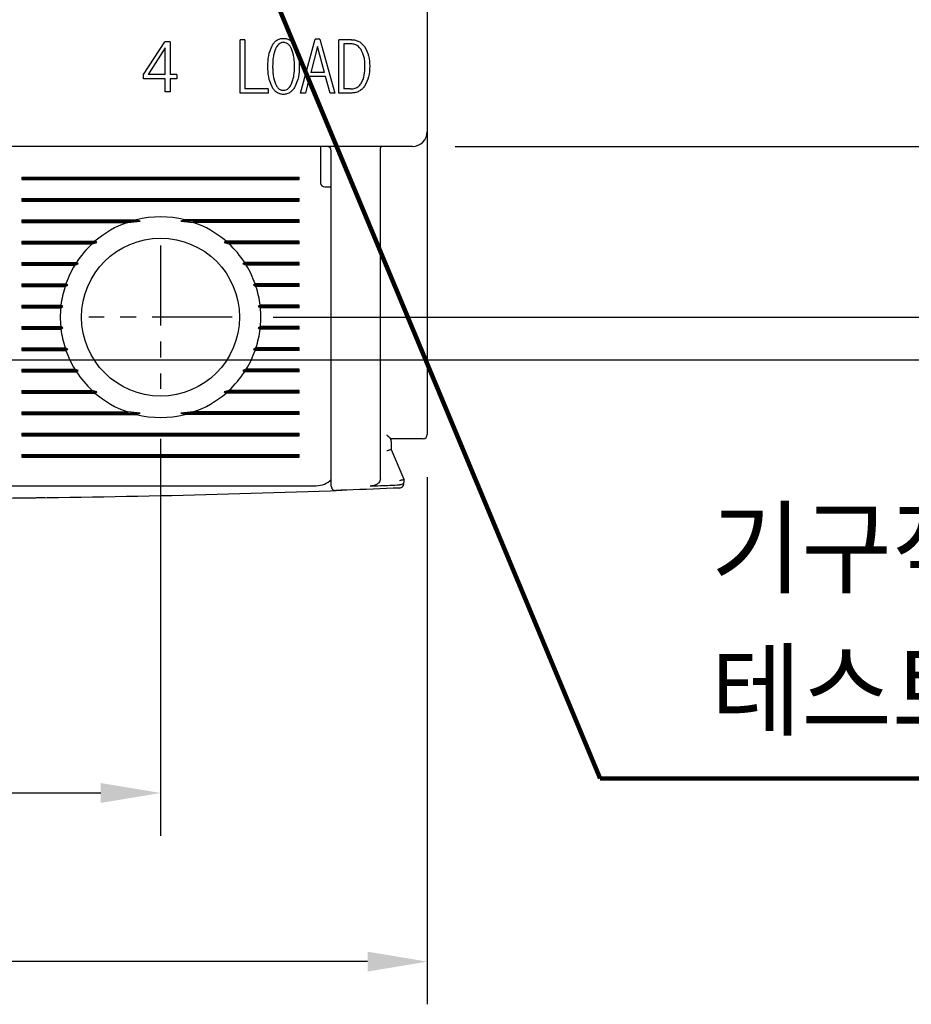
# Model space of a CAD drawing. Extents: x 2148 to 5165, y -907 to 1459.
# Tile 4 of 27: x 4471 to 4512, y 1235 to 1281. Entities that reach past the tile are written whole.
import ezdxf

# ---------------------------------------------------------------- set-up
doc = ezdxf.new("R2010")
doc.units = 0
doc.header["$LTSCALE"] = 3
doc.header["$MEASUREMENT"] = 0
doc.linetypes.add('CENTER', pattern=[2, 1.25, -0.25, 0.25, -0.25])
doc.layers.get('0').update_dxf_attribs({"linetype": 'CONTINUOUS'})
doc.layers.get('Defpoints').update_dxf_attribs({"linetype": 'CONTINUOUS'})
doc.layers.add('cen', color=1, linetype='CENTER')
doc.layers.add('di', color=3, linetype='CONTINUOUS')
doc.styles.add('KIM', font='ROMANS.shx', dxfattribs={"height": 5, "bigfont": 'GSG1.shx'})
doc.styles.get("Standard").update_dxf_attribs({"font": 'romans.shx', "height": 3, "bigfont": 'ghs.shx'})
doc.dimstyles.get("Standard").update_dxf_attribs({"dimtxt": 0.18, "dimasz": 0.18, "dimexe": 0.18, "dimexo": 0.0625, "dimgap": 0.09, "dimtad": 0, "dimtih": 1, "dimtoh": 1, "dimdec": 4, "dimzin": 0, "dimdsep": 46, "dimtxsty": 'Standard', "dimcen": 0.09, "dimadec": 0, "dimazin": 0, "dimtfac": 1, "dimtdec": 4, "dimtofl": 0, "dimtmove": 0, "dimatfit": 3, "dimfxl": 0, "dimtolj": 1, "dimtzin": 0, "dimarcsym": 0})
doc.dimstyles.new('STANDARD$0', dxfattribs={"dimtxt": 5, "dimasz": 5, "dimexe": 1, "dimexo": 2, "dimgap": 2, "dimtad": 1, "dimdec": 4, "dimzin": 12, "dimdsep": 46, "dimtxsty": 'KIM', "dimcen": -1, "dimdle": 0.1, "dimadec": 0, "dimazin": 0, "dimtfac": 1, "dimtdec": 4, "dimtmove": 0, "dimatfit": 3, "dimfxl": 0, "dimtolj": 1, "dimtzin": 0, "dimarcsym": 0})

# ---------------------------------------------------------------- blocks, each defined once
blk = doc.blocks.new('*D157')
at = {"layer": 'Defpoints', "color": 0}
for p in [(4439.628, 1262.042), (4489.628, 1261.942), (4439.628, 1237.242)]:
    blk.add_point(p, dxfattribs=at)
at = {"layer": 'di'}
for p, q in [((4439.628, 1260.042), (4439.628, 1235.242)), ((4489.628, 1259.942), (4489.628, 1235.242)), ((4486.828, 1237.242), (4442.428, 1237.242))]:
    blk.add_line(p, q, dxfattribs=at)
for points in [[(4442.428, 1237.709), (4442.428, 1236.776), (4439.628, 1237.242)], [(4486.828, 1237.709), (4486.828, 1236.776), (4489.628, 1237.242)]]:
    blk.add_solid(points, dxfattribs=at)
at = {"layer": 'di', "insert": (4464.628, 1240.742), "char_height": 3, "attachment_point": 5}
blk.add_mtext('\\A1;50', dxfattribs=at)
blk = doc.blocks.new('*D141')
at = {"layer": 'Defpoints', "color": 0}
for p in [(4452.128, 1263.742), (4477.128, 1263.742), (4477.128, 1245.144)]:
    blk.add_point(p, dxfattribs=at)
at = {"layer": 'di'}
for p, q in [((4452.128, 1261.742), (4452.128, 1243.144)), ((4477.128, 1261.742), (4477.128, 1243.144)), ((4454.928, 1245.144), (4474.328, 1245.144))]:
    blk.add_line(p, q, dxfattribs=at)
for points in [[(4454.928, 1245.611), (4454.928, 1244.678), (4452.128, 1245.144)], [(4474.328, 1245.611), (4474.328, 1244.678), (4477.128, 1245.144)]]:
    blk.add_solid(points, dxfattribs=at)
at = {"layer": 'di', "insert": (4464.763, 1248.644), "char_height": 3, "attachment_point": 5}
blk.add_mtext('\\A1;25', dxfattribs=at)
blk = doc.blocks.new('*D144')
at = {"layer": 'Defpoints', "color": 0}
for p in [(4480.405, 1347.442), (4480.405, 1267.442), (4527.339, 1267.442)]:
    blk.add_point(p, dxfattribs=at)
at = {"layer": 'di'}
for p, q in [((4482.405, 1347.442), (4529.339, 1347.442)), ((4527.339, 1344.642), (4527.339, 1270.242)), ((4482.405, 1267.442), (4529.339, 1267.442))]:
    blk.add_line(p, q, dxfattribs=at)
for points in [[(4526.872, 1344.642), (4527.806, 1344.642), (4527.339, 1347.442)], [(4526.872, 1270.242), (4527.806, 1270.242), (4527.339, 1267.442)]]:
    blk.add_solid(points, dxfattribs=at)
at = {"layer": 'di', "insert": (4523.839, 1307.442), "char_height": 3, "attachment_point": 5, "rotation": 90}
blk.add_mtext('\\A1;80', dxfattribs=at)
blk = doc.blocks.new('*D145')
at = {"layer": 'Defpoints', "color": 0}
for p in [(4488.928, 1339.442), (4488.928, 1275.442), (4517.339, 1275.442)]:
    blk.add_point(p, dxfattribs=at)
at = {"layer": 'di'}
for p, q in [((4490.928, 1339.442), (4519.339, 1339.442)), ((4517.339, 1336.642), (4517.339, 1278.242)), ((4490.928, 1275.442), (4519.339, 1275.442))]:
    blk.add_line(p, q, dxfattribs=at)
for points in [[(4516.872, 1336.642), (4517.806, 1336.642), (4517.339, 1339.442)], [(4516.872, 1278.242), (4517.806, 1278.242), (4517.339, 1275.442)]]:
    blk.add_solid(points, dxfattribs=at)
at = {"layer": 'di', "insert": (4513.839, 1307.442), "char_height": 3, "attachment_point": 5, "rotation": 90}
blk.add_mtext('\\A1;64', dxfattribs=at)
blk = doc.blocks.new('*D154')
at = {"layer": 'Defpoints', "color": 0}
for p in [(4467.983, 1349.442), (4467.905, 1265.442), (4537.339, 1265.442)]:
    blk.add_point(p, dxfattribs=at)
at = {"layer": 'di'}
for p, q in [((4469.983, 1349.442), (4539.339, 1349.442)), ((4537.339, 1346.642), (4537.339, 1268.242)), ((4469.905, 1265.442), (4539.339, 1265.442))]:
    blk.add_line(p, q, dxfattribs=at)
for points in [[(4536.872, 1346.642), (4537.806, 1346.642), (4537.339, 1349.442)], [(4536.872, 1268.242), (4537.806, 1268.242), (4537.339, 1265.442)]]:
    blk.add_solid(points, dxfattribs=at)
at = {"layer": 'di', "insert": (4533.839, 1307.442), "char_height": 3, "attachment_point": 5, "rotation": 90}
blk.add_mtext('\\A1;84', dxfattribs=at)

msp = doc.modelspace()

# ---------------------------------------------------------------- linework, layer by layer
for p, q in [((4489.628, 1338.742), (4489.628, 1276.142)), ((4476.324, 1278.807), (4477.331, 1280.346)), ((4477.574, 1280.346), (4477.331, 1280.346)), ((4477.574, 1280.346), (4477.574, 1278.807)), ((4481.077, 1280.442), (4480.852, 1280.442)), ((4480.852, 1277.942), (4480.852, 1280.442)), ((4481.077, 1280.442), (4481.077, 1278.134)), ((4483.692, 1277.942), (4484.375, 1280.474)), ((4484.595, 1280.474), (4484.375, 1280.474)), ((4484.595, 1280.474), (4485.295, 1277.942)), ((4485.488, 1277.942), (4485.488, 1280.442)), ((4486.081, 1280.442), (4485.488, 1280.442)), ((4477.35, 1280.057), (4476.549, 1278.807)), ((4477.35, 1278.807), (4477.35, 1280.057)), ((4484.483, 1280.121), (4484.169, 1278.904)), ((4484.804, 1278.904), (4484.483, 1280.121)), ((4486.027, 1280.25), (4485.713, 1280.25)), ((4485.713, 1280.25), (4485.713, 1278.134)), ((4476.324, 1278.615), (4476.324, 1278.807)), ((4477.35, 1278.615), (4476.324, 1278.615)), ((4477.35, 1278.807), (4476.549, 1278.807)), ((4477.35, 1278.006), (4477.35, 1278.615)), ((4477.895, 1278.807), (4477.574, 1278.807)), ((4477.895, 1278.615), (4477.574, 1278.615)), ((4477.574, 1278.615), (4477.574, 1278.006)), ((4477.895, 1278.807), (4477.895, 1278.615)), ((4484.111, 1278.711), (4483.917, 1277.942)), ((4484.859, 1278.711), (4484.111, 1278.711)), ((4484.804, 1278.904), (4484.169, 1278.904)), ((4485.07, 1277.942), (4484.859, 1278.711)), ((4482.169, 1278.134), (4481.077, 1278.134)), ((4482.169, 1278.134), (4482.169, 1277.942)), ((4486.027, 1278.134), (4485.713, 1278.134)), ((4477.574, 1278.006), (4477.35, 1278.006)), ((4482.169, 1277.942), (4480.852, 1277.942)), ((4483.917, 1277.942), (4483.692, 1277.942)), ((4485.295, 1277.942), (4485.07, 1277.942)), ((4486.081, 1277.942), (4485.488, 1277.942)), ((4489.628, 1276.142), (4489.628, 1275.315)), ((4488.928, 1275.442), (4440.328, 1275.442)), ((4484.628, 1275.442), (4484.628, 1275.042)), ((4487.428, 1275.258), (4487.428, 1275.256)), ((4487.428, 1259.862), (4487.428, 1275.256)), ((4489.628, 1275.315), (4489.628, 1261.942)), ((4484.628, 1275.042), (4484.628, 1273.742)), ((4485.128, 1260.4), (4485.128, 1275.242)), ((4470.628, 1274), (4483.628, 1274)), ((4470.628, 1274), (4470.628, 1273.884)), ((4470.628, 1273.942), (4483.628, 1273.942)), ((4470.628, 1273.884), (4483.628, 1273.884)), ((4483.628, 1273.884), (4483.628, 1274)), ((4484.828, 1273.542), (4485.128, 1273.542)), ((4470.628, 1273), (4483.628, 1273)), ((4470.628, 1273), (4470.628, 1272.884)), ((4470.628, 1272.942), (4483.628, 1272.942)), ((4483.628, 1272.884), (4483.628, 1273)), ((4470.628, 1272.884), (4483.628, 1272.884)), ((4470.628, 1272), (4475.98, 1272)), ((4470.628, 1272), (4470.628, 1271.884)), ((4470.628, 1271.942), (4476.174, 1271.942)), ((4470.628, 1271.884), (4475.593, 1271.884)), ((4475.593, 1271.884), (4476.174, 1271.942)), ((4476.174, 1271.942), (4475.98, 1272)), ((4478.276, 1272), (4478.082, 1271.942)), ((4478.082, 1271.942), (4478.663, 1271.884)), ((4483.628, 1271.942), (4478.082, 1271.942)), ((4483.628, 1272), (4478.276, 1272)), ((4483.628, 1271.884), (4478.663, 1271.884)), ((4483.628, 1271.884), (4483.628, 1272)), ((4470.628, 1271), (4474.057, 1271)), ((4470.628, 1271), (4470.628, 1270.884)), ((4470.628, 1270.942), (4474.143, 1270.942)), ((4470.628, 1270.884), (4473.928, 1270.884)), ((4473.928, 1270.884), (4474.143, 1270.942)), ((4474.143, 1270.942), (4474.057, 1271)), ((4480.199, 1271), (4480.113, 1270.942)), ((4480.113, 1270.942), (4480.328, 1270.884)), ((4483.628, 1270.942), (4480.113, 1270.942)), ((4483.628, 1271), (4480.199, 1271)), ((4483.628, 1270.884), (4480.328, 1270.884)), ((4483.628, 1270.884), (4483.628, 1271)), ((4470.628, 1270), (4473.185, 1270)), ((4470.628, 1270), (4470.628, 1269.884)), ((4470.628, 1269.942), (4473.267, 1269.942)), ((4470.628, 1269.884), (4473.112, 1269.884)), ((4473.112, 1269.884), (4473.267, 1269.942)), ((4473.267, 1269.942), (4473.185, 1270)), ((4481.071, 1270), (4480.989, 1269.942)), ((4480.989, 1269.942), (4481.144, 1269.884)), ((4483.628, 1269.942), (4480.989, 1269.942)), ((4483.628, 1270), (4481.071, 1270)), ((4483.628, 1269.884), (4481.144, 1269.884)), ((4483.628, 1269.884), (4483.628, 1270)), ((4470.628, 1269), (4472.694, 1269)), ((4470.628, 1269), (4470.628, 1268.884)), ((4470.628, 1268.942), (4472.78, 1268.942)), ((4470.628, 1268.884), (4472.655, 1268.884)), ((4472.655, 1268.884), (4472.78, 1268.942)), ((4472.78, 1268.942), (4472.694, 1269)), ((4481.562, 1269), (4481.477, 1268.942)), ((4481.477, 1268.942), (4481.601, 1268.884)), ((4483.628, 1268.942), (4481.477, 1268.942)), ((4483.628, 1269), (4481.562, 1269)), ((4483.628, 1268.884), (4481.601, 1268.884)), ((4483.628, 1268.884), (4483.628, 1269)), ((4470.628, 1268), (4472.461, 1268)), ((4470.628, 1268), (4470.628, 1267.884)), ((4470.628, 1267.942), (4472.555, 1267.942)), ((4470.628, 1267.884), (4472.449, 1267.884)), ((4472.449, 1267.884), (4472.555, 1267.942)), ((4472.555, 1267.942), (4472.461, 1268)), ((4481.795, 1268), (4481.701, 1267.942)), ((4481.701, 1267.942), (4481.807, 1267.884)), ((4483.628, 1267.942), (4481.701, 1267.942)), ((4483.628, 1268), (4481.795, 1268)), ((4483.628, 1267.884), (4481.807, 1267.884)), ((4483.628, 1267.884), (4483.628, 1268)), ((4470.628, 1267), (4472.449, 1267)), ((4470.628, 1267), (4470.628, 1266.884)), ((4472.555, 1266.942), (4472.449, 1267)), ((4481.807, 1267), (4481.701, 1266.942)), ((4483.628, 1267), (4481.807, 1267)), ((4483.628, 1266.884), (4483.628, 1267)), ((4470.628, 1266.942), (4472.555, 1266.942)), ((4470.628, 1266.884), (4472.461, 1266.884)), ((4472.461, 1266.884), (4472.555, 1266.942)), ((4481.701, 1266.942), (4481.795, 1266.884)), ((4483.628, 1266.942), (4481.701, 1266.942)), ((4483.628, 1266.884), (4481.795, 1266.884)), ((4470.628, 1266), (4472.655, 1266)), ((4470.628, 1266), (4470.628, 1265.884)), ((4470.628, 1265.942), (4472.78, 1265.942)), ((4470.628, 1265.884), (4472.694, 1265.884)), ((4472.78, 1265.942), (4472.655, 1266)), ((4472.694, 1265.884), (4472.78, 1265.942)), ((4481.601, 1266), (4481.477, 1265.942)), ((4481.477, 1265.942), (4481.562, 1265.884)), ((4483.628, 1265.942), (4481.477, 1265.942)), ((4483.628, 1265.884), (4481.562, 1265.884)), ((4483.628, 1266), (4481.601, 1266)), ((4483.628, 1265.884), (4483.628, 1266)), ((4470.628, 1265), (4473.112, 1265)), ((4470.628, 1265), (4470.628, 1264.884)), ((4470.628, 1264.942), (4473.267, 1264.942)), ((4470.628, 1264.884), (4473.185, 1264.884)), ((4473.267, 1264.942), (4473.112, 1265)), ((4473.185, 1264.884), (4473.267, 1264.942)), ((4481.144, 1265), (4480.989, 1264.942)), ((4480.989, 1264.942), (4481.071, 1264.884)), ((4483.628, 1264.942), (4480.989, 1264.942)), ((4483.628, 1264.884), (4481.071, 1264.884)), ((4483.628, 1265), (4481.144, 1265)), ((4483.628, 1264.884), (4483.628, 1265)), ((4470.628, 1264), (4473.928, 1264)), ((4470.628, 1264), (4470.628, 1263.884)), ((4470.628, 1263.942), (4474.143, 1263.942)), ((4470.628, 1263.884), (4474.057, 1263.884)), ((4474.143, 1263.942), (4473.928, 1264)), ((4474.057, 1263.884), (4474.143, 1263.942)), ((4480.328, 1264), (4480.113, 1263.942)), ((4480.113, 1263.942), (4480.199, 1263.884)), ((4483.628, 1263.942), (4480.113, 1263.942)), ((4483.628, 1263.884), (4480.199, 1263.884)), ((4483.628, 1264), (4480.328, 1264)), ((4483.628, 1263.884), (4483.628, 1264)), ((4470.628, 1263), (4475.593, 1263)), ((4470.628, 1263), (4470.628, 1262.884)), ((4470.628, 1262.942), (4476.174, 1262.942)), ((4470.628, 1262.884), (4475.98, 1262.884)), ((4476.174, 1262.942), (4475.593, 1263)), ((4475.98, 1262.884), (4476.174, 1262.942)), ((4478.663, 1263), (4478.082, 1262.942)), ((4478.082, 1262.942), (4478.276, 1262.884)), ((4483.628, 1262.942), (4478.082, 1262.942)), ((4483.628, 1262.884), (4478.276, 1262.884)), ((4483.628, 1263), (4478.663, 1263)), ((4483.628, 1262.884), (4483.628, 1263)), ((4470.628, 1262), (4483.628, 1262)), ((4470.628, 1262), (4470.628, 1261.884)), ((4470.628, 1261.942), (4483.628, 1261.942)), ((4470.628, 1261.884), (4483.628, 1261.884)), ((4483.628, 1261.884), (4483.628, 1262)), ((4488.928, 1261.742), (4487.927, 1261.742)), ((4487.928, 1261.609), (4487.927, 1261.742)), ((4487.928, 1261.609), (4487.928, 1261.742)), ((4487.928, 1261.609), (4487.928, 1261.241)), ((4470.628, 1261), (4483.628, 1261)), ((4470.628, 1261), (4470.628, 1260.884)), ((4483.628, 1260.884), (4483.628, 1261)), ((4487.928, 1261.241), (4487.928, 1261.242)), ((4487.928, 1261.242), (4488.528, 1259.842)), ((4470.628, 1260.942), (4483.628, 1260.942)), ((4470.628, 1260.884), (4483.628, 1260.884)), ((4488.335, 1259.583), (4488.328, 1259.583)), ((4488.528, 1259.842), (4488.528, 1259.841)), ((4488.528, 1259.841), (4488.528, 1259.715)), ((4469.828, 1259.542), (4484.428, 1259.542))]:
    msp.add_line(p, q)
msp.add_circle((4477.128, 1267.442), 3.7)
for centre, radius, start, end in [((4488.928, 1276.142), 0.7, 270, 0), ((4484.928, 1275.242), 0.2, 0, 90), ((4484.828, 1273.742), 0.2, 180, 270), ((4477.128, 1267.442), 4.7, 75.8668, 104.1332), ((4477.128, 1267.442), 4.7, 109.0625, 130.8026), ((4477.128, 1267.442), 4.7, 49.1974, 70.9375), ((4477.128, 1267.442), 4.7, 132.9123, 147.0301), ((4477.128, 1267.442), 4.7, 32.9699, 47.0877), ((4477.128, 1267.442), 4.7, 148.6925, 160.6442), ((4477.128, 1267.442), 4.7, 19.3558, 31.3075), ((4477.128, 1267.442), 4.7, 162.1296, 173.1848), ((4477.128, 1267.442), 4.7, 6.8152, 17.8704), ((4477.128, 1267.442), 4.7, 174.6005, 185.3995), ((4477.128, 1267.442), 4.7, 354.6005, 5.3995), ((4477.128, 1267.442), 4.7, 186.8152, 197.8704), ((4477.128, 1267.442), 4.7, 342.1296, 353.1848), ((4477.128, 1267.442), 4.7, 199.3558, 211.3075), ((4477.128, 1267.442), 4.7, 328.6925, 340.6442), ((4477.128, 1267.442), 4.7, 212.9699, 227.0877), ((4477.128, 1267.442), 4.7, 312.9123, 327.0301), ((4477.128, 1267.442), 4.7, 229.1974, 250.9375), ((4477.128, 1267.442), 4.7, 289.0625, 310.8026), ((4477.128, 1267.442), 4.7, 255.8668, 284.1332), ((4489.428, 1261.942), 0.2, 270, 0), ((4484.428, 1260.542), 1, 270, 314.6343), ((4488.328, 1259.634), 0.2, 272.3777, 0), ((4464.628, 1830.402), 571.46, 270.40105, 272.10598), ((4485.328, 1259.517), 0.2, 180, 272.0766)]:
    msp.add_arc(centre, radius, start, end)
for points, knots in [([(4482.352, 1280.158), (4482.382, 1280.205), (4482.441, 1280.3), (4482.565, 1280.415), (4482.716, 1280.493), (4482.829, 1280.502), (4482.885, 1280.506)], [0, 0, 0, 0, 0.2504687, 0.4996068, 0.7489103, 1, 1, 1, 1]), ([(4482.885, 1280.506), (4482.941, 1280.502), (4483.054, 1280.493), (4483.208, 1280.415), (4483.333, 1280.3), (4483.394, 1280.205), (4483.425, 1280.158)], [0, 0, 0, 0, 0.250227, 0.499897, 0.749407, 1, 1, 1, 1]), ([(4486.081, 1280.442), (4486.14, 1280.438), (4486.259, 1280.43), (4486.427, 1280.366), (4486.574, 1280.262), (4486.649, 1280.169), (4486.686, 1280.123)], [0, 0, 0, 0, 0.250217, 0.499042, 0.748694, 1, 1, 1, 1]), ([(4482.156, 1279.194), (4482.16, 1279.361), (4482.166, 1279.694), (4482.29, 1280.004), (4482.352, 1280.158)], [0, 0, 0, 0, 0.502084, 1, 1, 1, 1]), ([(4482.519, 1280.02), (4482.494, 1279.954), (4482.443, 1279.822), (4482.391, 1279.544), (4482.385, 1279.333), (4482.381, 1279.194)], [0, 0, 0, 0, 0.251849, 0.503623, 1, 1, 1, 1]), ([(4482.885, 1280.314), (4482.839, 1280.308), (4482.751, 1280.298), (4482.629, 1280.207), (4482.561, 1280.106), (4482.527, 1280.036), (4482.519, 1280.02)], [0, 0, 0, 0, 0.275455, 0.527007, 0.894457, 1, 1, 1, 1]), ([(4483.261, 1280.02), (4483.24, 1280.059), (4483.193, 1280.148), (4483.097, 1280.251), (4482.982, 1280.307), (4482.915, 1280.312), (4482.885, 1280.314)], [0, 0, 0, 0, 0.257599, 0.602919, 0.821778, 1, 1, 1, 1]), ([(4483.406, 1279.194), (4483.405, 1279.265), (4483.402, 1279.408), (4483.376, 1279.689), (4483.307, 1279.889), (4483.261, 1280.02)], [0, 0, 0, 0, 0.253747, 0.507704, 1, 1, 1, 1]), ([(4483.425, 1280.158), (4483.49, 1280.004), (4483.62, 1279.695), (4483.627, 1279.361), (4483.631, 1279.194)], [0, 0, 0, 0, 0.499561, 1, 1, 1, 1]), ([(4486.524, 1279.985), (4486.471, 1280.049), (4486.381, 1280.161), (4486.194, 1280.239), (4486.081, 1280.246), (4486.027, 1280.25)], [0, 0, 0, 0, 0.419523, 0.726037, 1, 1, 1, 1]), ([(4486.706, 1279.191), (4486.705, 1279.261), (4486.701, 1279.402), (4486.67, 1279.677), (4486.582, 1279.863), (4486.524, 1279.985)], [0, 0, 0, 0, 0.2566177, 0.5135218, 1, 1, 1, 1]), ([(4486.686, 1280.123), (4486.763, 1279.978), (4486.916, 1279.689), (4486.926, 1279.361), (4486.931, 1279.197)], [0, 0, 0, 0, 0.498915, 1, 1, 1, 1]), ([(4482.352, 1278.233), (4482.29, 1278.387), (4482.166, 1278.695), (4482.16, 1279.027), (4482.156, 1279.194)], [0, 0, 0, 0, 0.49962, 1, 1, 1, 1]), ([(4482.381, 1279.194), (4482.382, 1279.123), (4482.384, 1278.98), (4482.408, 1278.7), (4482.473, 1278.5), (4482.516, 1278.367)], [0, 0, 0, 0, 0.253194, 0.506489, 1, 1, 1, 1]), ([(4483.261, 1278.367), (4483.287, 1278.433), (4483.34, 1278.565), (4483.395, 1278.843), (4483.402, 1279.054), (4483.406, 1279.194)], [0, 0, 0, 0, 0.2519645, 0.503858, 1, 1, 1, 1]), ([(4483.631, 1279.194), (4483.627, 1279.026), (4483.62, 1278.693), (4483.49, 1278.386), (4483.425, 1278.233)], [0, 0, 0, 0, 0.50225, 1, 1, 1, 1]), ([(4486.524, 1278.389), (4486.558, 1278.452), (4486.658, 1278.637), (4486.7, 1278.918), (4486.705, 1279.123), (4486.706, 1279.191)], [0, 0, 0, 0, 0.2580032, 0.7559467, 1, 1, 1, 1]), ([(4486.931, 1279.197), (4486.926, 1279.03), (4486.917, 1278.699), (4486.763, 1278.406), (4486.686, 1278.261)], [0, 0, 0, 0, 0.503418, 1, 1, 1, 1]), ([(4482.885, 1277.878), (4482.829, 1277.882), (4482.716, 1277.891), (4482.564, 1277.972), (4482.442, 1278.09), (4482.382, 1278.185), (4482.352, 1278.233)], [0, 0, 0, 0, 0.249809, 0.499524, 0.749146, 1, 1, 1, 1]), ([(4482.516, 1278.367), (4482.536, 1278.329), (4482.581, 1278.241), (4482.672, 1278.136), (4482.785, 1278.078), (4482.853, 1278.073), (4482.885, 1278.07)], [0, 0, 0, 0, 0.259246, 0.592427, 0.809802, 1, 1, 1, 1]), ([(4482.885, 1278.07), (4482.93, 1278.075), (4483.019, 1278.085), (4483.143, 1278.176), (4483.215, 1278.278), (4483.252, 1278.35), (4483.261, 1278.367)], [0, 0, 0, 0, 0.265392, 0.520257, 0.886599, 1, 1, 1, 1]), ([(4483.425, 1278.233), (4483.394, 1278.185), (4483.334, 1278.09), (4483.21, 1277.971), (4483.056, 1277.891), (4482.942, 1277.882), (4482.885, 1277.878)], [0, 0, 0, 0, 0.249968, 0.498633, 0.749365, 1, 1, 1, 1]), ([(4486.027, 1278.134), (4486.103, 1278.14), (4486.238, 1278.151), (4486.413, 1278.248), (4486.487, 1278.341), (4486.524, 1278.389)], [0, 0, 0, 0, 0.390192, 0.690048, 1, 1, 1, 1]), ([(4486.686, 1278.261), (4486.649, 1278.214), (4486.575, 1278.121), (4486.427, 1278.018), (4486.259, 1277.953), (4486.14, 1277.946), (4486.081, 1277.942)], [0, 0, 0, 0, 0.250808, 0.500239, 0.749474, 1, 1, 1, 1]), ([(4487.428, 1275.258), (4487.429, 1275.28), (4487.431, 1275.323), (4487.441, 1275.379), (4487.455, 1275.421), (4487.469, 1275.439), (4487.478, 1275.442), (4487.481, 1275.442), (4487.482, 1275.442)], [0, 0, 0, 0, 0.217458, 0.434773, 0.655996, 0.884662, 0.986783, 1, 1, 1, 1]), ([(4487.927, 1261.742), (4487.923, 1261.744), (4487.915, 1261.747), (4487.884, 1261.773), (4487.831, 1261.82), (4487.774, 1261.873), (4487.738, 1261.91), (4487.729, 1261.919), (4487.728, 1261.919)], [0, 0, 0, 0, 0.160598, 0.3201, 0.56305, 0.893671, 0.992099, 1, 1, 1, 1]), ([(4489.428, 1261.742), (4489.426, 1261.742), (4489.419, 1261.742), (4489.358, 1261.742), (4489.245, 1261.742), (4489.096, 1261.742), (4488.984, 1261.742), (4488.928, 1261.742)], [0, 0, 0, 0, 0.145708, 0.360579, 0.574128, 0.787053, 1, 1, 1, 1]), ([(4487.928, 1261.241), (4487.926, 1261.238), (4487.922, 1261.232), (4487.888, 1261.219), (4487.839, 1261.204), (4487.784, 1261.19), (4487.746, 1261.181), (4487.73, 1261.178), (4487.728, 1261.178)], [0, 0, 0, 0, 0.209278, 0.418501, 0.629586, 0.844729, 0.985698, 1, 1, 1, 1]), ([(4485.128, 1259.517), (4485.128, 1259.518), (4485.128, 1259.523), (4485.128, 1259.596), (4485.128, 1259.791), (4485.128, 1260.069), (4485.128, 1260.29), (4485.128, 1260.4)], [0, 0, 0, 0, 0.071023, 0.303121, 0.535367, 0.767684, 1, 1, 1, 1]), ([(4487.428, 1259.862), (4487.424, 1259.829), (4487.416, 1259.763), (4487.352, 1259.672), (4487.238, 1259.588), (4487.095, 1259.539), (4486.99, 1259.531), (4486.95, 1259.527)], [0, 0, 0, 0, 0.153925, 0.307265, 0.508926, 0.810685, 1, 1, 1, 1]), ([(4486.95, 1259.527), (4487.109, 1259.534), (4487.569, 1259.552), (4488.028, 1259.571), (4488.328, 1259.583)], [0, 0, 0, 0, 0.347022, 1, 1, 1, 1]), ([(4488.528, 1259.841), (4488.526, 1259.838), (4488.522, 1259.832), (4488.488, 1259.818), (4488.439, 1259.803), (4488.384, 1259.789), (4488.346, 1259.781), (4488.33, 1259.777), (4488.328, 1259.777)], [0, 0, 0, 0, 0.209292, 0.418512, 0.629601, 0.844739, 0.98569, 1, 1, 1, 1]), ([(4488.528, 1259.715), (4488.528, 1259.714), (4488.528, 1259.701), (4488.522, 1259.673), (4488.495, 1259.637), (4488.451, 1259.608), (4488.397, 1259.588), (4488.356, 1259.585), (4488.335, 1259.583)], [0, 0, 0, 0, 0.009257, 0.207406, 0.425721, 0.622836, 0.81125, 1, 1, 1, 1]), ([(4488.336, 1259.434), (4487.508, 1259.401), (4486.507, 1259.36), (4485.507, 1259.324), (4485.335, 1259.317)], [0, 0, 0, 0, 0.828561, 1, 1, 1, 1]), ([(4471.028, 1258.98), (4471.107, 1258.981), (4471.264, 1258.983), (4471.474, 1258.985), (4471.632, 1258.987), (4471.716, 1258.988), (4471.725, 1258.988), (4471.728, 1258.988)], [0, 0, 0, 0, 0.214714, 0.429428, 0.644136, 0.858829, 1, 1, 1, 1])]:
    msp.add_open_spline(points, degree=3, knots=knots)
at = {"layer": 'cen'}
for p, q in [((4477.128, 1270.797), (4477.128, 1264.087)), ((4480.483, 1267.442), (4473.773, 1267.442))]:
    msp.add_line(p, q, dxfattribs=at)

# ---------------------------------------------------------------- texts
at = {"layer": 'di', "insert": (4502.928, 1247.821), "char_height": 4, "attachment_point": 7}
msp.add_mtext('기구적 트립 \\P테스트 버튼', dxfattribs=at)

# ---------------------------------------------------------------- dimensions: what is measured, and where the dimension line sits
at = {"layer": 'di'}
for base, p1, p2, picture, middle in [((4537.339, 1265.442), (4467.983, 1349.442), (4467.905, 1265.442), '*D154', (4537.339, 1307.442)), ((4527.339, 1267.442), (4480.405, 1347.442), (4480.405, 1267.442), '*D144', (4527.339, 1307.442)), ((4517.339, 1275.442), (4488.928, 1339.442), (4488.928, 1275.442), '*D145', (4517.339, 1307.442))]:
    dim = msp.add_linear_dim(base=base, p1=p1, p2=p2, angle=270, dimstyle='STANDARD$0', override={"dimtxt": 3, "dimasz": 2.8, "dimexe": 2, "dimdec": 2, "dimzin": 8, "dimtxsty": 'Standard', "dimcen": 0, "dimclrd": 256, "dimclre": 256, "dimclrt": 256, "dimadec": 2, "dimazin": 2, "dimtfac": 0.6, "dimtdec": 2, "dimtmove": 0, "dimtzin": 8, "dimlwd": 65535, "dimlwe": 65535, "dimarcsym": 1}, dxfattribs=at)
    dim.commit()
    dim.dimension.update_dxf_attribs({"geometry": picture, "text_midpoint": middle, "dimtype": 160})
for base, p1, p2, picture, middle in [((4477.128, 1245.144), (4452.128, 1263.742), (4477.128, 1263.742), '*D141', (4464.763, 1245.144)), ((4439.628, 1237.242), (4489.628, 1261.942), (4439.628, 1262.042), '*D157', (4464.628, 1237.242))]:
    dim = msp.add_linear_dim(base=base, p1=p1, p2=p2, dimstyle='STANDARD$0', override={"dimtxt": 3, "dimasz": 2.8, "dimexe": 2, "dimdec": 2, "dimzin": 8, "dimtxsty": 'Standard', "dimcen": 0, "dimclrd": 256, "dimclre": 256, "dimclrt": 256, "dimadec": 2, "dimazin": 2, "dimtfac": 0.6, "dimtdec": 2, "dimtzin": 8, "dimlwd": 65535, "dimlwe": 65535, "dimarcsym": 1}, dxfattribs=at)
    dim.commit()
    dim.dimension.update_dxf_attribs({"geometry": picture, "text_midpoint": middle, "dimtype": 160})

# ---------------------------------------------------------------- leaders
at = {"layer": 'di', "annotation_type": 0, "has_hookline": 1, "hookline_direction": 0, "text_width": 29.778}
msp.add_leader([(4477.128, 1295.242), (4497.728, 1245.821), (4500.928, 1245.821)], dimstyle='Standard', override={"dimtxt": 4, "dimasz": 3.2, "dimexe": 2, "dimexo": 2, "dimgap": 2, "dimtad": 1, "dimtih": 0, "dimtoh": 0, "dimdec": 2, "dimzin": 8, "dimcen": 0, "dimclrd": 256, "dimclre": 256, "dimclrt": 256, "dimadec": 2, "dimazin": 2, "dimtfac": 0.6, "dimtdec": 2, "dimtofl": 1, "dimtzin": 8, "dimlwd": 65535, "dimlwe": 65535, "dimarcsym": 1}, dxfattribs=at)

doc.saveas('drawing.dxf')
